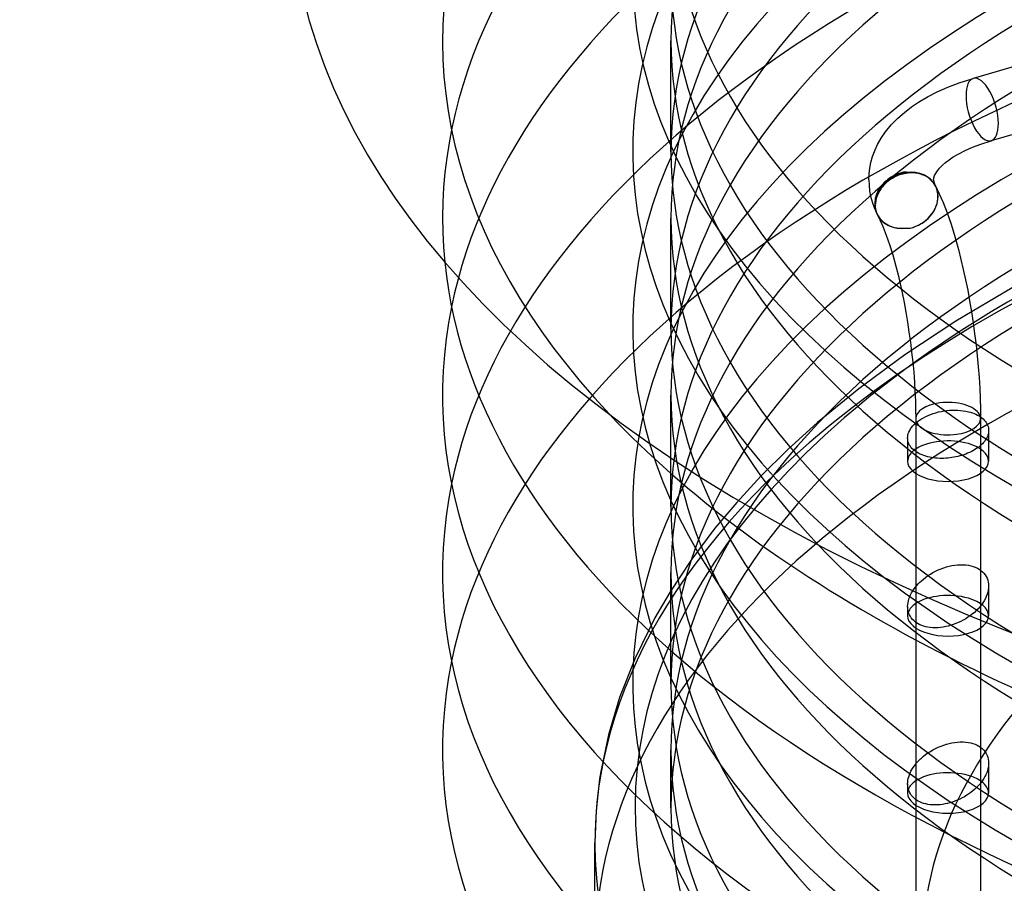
# Model space of a CAD drawing. Header units: millimetres. Extents: x -268 to 268, y -336 to 90.
# Tile 3 of 6: x -268 to -147, y -167 to -60. Entities that reach past the tile are written whole.
import ezdxf

# ---------------------------------------------------------------- set-up
doc = ezdxf.new("R2010")
doc.units = ezdxf.units.MM
doc.layers.add('HIDDEN', color=7, linetype='Continuous')
doc.layers.add('THICK', color=7, linetype='Continuous')

msp = doc.modelspace()

# ---------------------------------------------------------------- linework, layer by layer
at = {"layer": 'HIDDEN'}
for p, q in [((-188, -76.53), (-188, -62.81)), ((-159.12, -79), (-159.28, -79.03)), ((-158.96, -78.97), (-159.12, -79)), ((-160.43, -79.43), (-160.57, -79.51)), ((-160.28, -79.36), (-160.43, -79.43)), ((-160.12, -79.29), (-160.28, -79.36)), ((-159.96, -79.23), (-160.12, -79.29)), ((-159.79, -79.17), (-159.96, -79.23)), ((-159.62, -79.12), (-159.79, -79.17)), ((-159.45, -79.07), (-159.62, -79.12)), ((-159.28, -79.03), (-159.45, -79.07)), ((-155.35, -80.71), (-155.35, -80.7)), ((-155.34, -80.73), (-155.35, -80.71)), ((-155.34, -80.74), (-155.34, -80.73)), ((-155.33, -80.75), (-155.34, -80.74)), ((-155.32, -80.76), (-155.33, -80.75)), ((-155.32, -80.78), (-155.32, -80.76)), ((-155.24, -80.95), (-155.32, -80.78)), ((-155.18, -81.12), (-155.24, -80.95)), ((-155.13, -81.29), (-155.18, -81.12)), ((-155.09, -81.47), (-155.13, -81.29)), ((-155.16, -82.87), (-155.1, -82.58)), ((-155.1, -82.58), (-155.06, -82.29)), ((-155.06, -81.66), (-155.09, -81.47)), ((-155.05, -81.84), (-155.06, -81.66)), ((-155.06, -82.29), (-155.05, -82.02)), ((-155.05, -82.02), (-155.05, -81.84)), ((-162.71, -83.78), (-162.7, -83.8)), ((-162.7, -83.8), (-162.7, -83.82)), ((-162.7, -83.82), (-162.69, -83.84)), ((-162.69, -83.84), (-162.68, -83.86)), ((-162.68, -83.86), (-162.68, -83.88)), ((-162.68, -83.88), (-162.67, -83.89)), ((-155.65, -83.95), (-155.49, -83.69)), ((-155.49, -83.69), (-155.36, -83.42)), ((-155.36, -83.42), (-155.25, -83.15)), ((-155.25, -83.15), (-155.16, -82.87)), ((-188, -98.4), (-188, -84.68)), ((-162.67, -83.89), (-162.65, -83.95)), ((-162.65, -83.95), (-162.63, -84)), ((-162.63, -84), (-162.61, -84.06)), ((-162.63, -84.03), (-162.61, -84.06)), ((-162.61, -84.06), (-162.58, -84.11)), ((-162.61, -84.06), (-162.6, -84.09)), ((-162.6, -84.09), (-162.58, -84.12)), ((-162.58, -84.11), (-162.56, -84.17)), ((-162.58, -84.12), (-162.56, -84.15)), ((-162.56, -84.15), (-162.55, -84.19)), ((-162.56, -84.17), (-162.53, -84.22)), ((-162.55, -84.19), (-162.53, -84.22)), ((-162.53, -84.22), (-162.42, -84.41)), ((-162.42, -84.41), (-162.3, -84.59)), ((-162.3, -84.59), (-162.16, -84.77)), ((-162.16, -84.77), (-162, -84.95)), ((-162, -84.95), (-161.83, -85.11)), ((-156.72, -85.1), (-156.47, -84.89)), ((-156.47, -84.89), (-156.24, -84.68)), ((-156.24, -84.68), (-156.03, -84.46)), ((-156.03, -84.46), (-155.83, -84.21)), ((-155.83, -84.21), (-155.65, -83.95)), ((-161.83, -85.11), (-161.64, -85.26)), ((-161.64, -85.26), (-161.45, -85.4)), ((-161.45, -85.4), (-161.25, -85.51)), ((-161.25, -85.51), (-161.04, -85.62)), ((-161.04, -85.62), (-160.81, -85.71)), ((-160.81, -85.71), (-160.57, -85.8)), ((-160.57, -85.8), (-160.43, -85.84)), ((-160.43, -85.84), (-160.28, -85.87)), ((-160.28, -85.87), (-160.12, -85.89)), ((-160.12, -85.89), (-159.96, -85.92)), ((-159.96, -85.92), (-159.79, -85.93)), ((-159.79, -85.93), (-159.62, -85.94)), ((-159.62, -85.94), (-159.45, -85.94)), ((-159.45, -85.94), (-159.28, -85.93)), ((-159.28, -85.93), (-159.12, -85.92)), ((-159.12, -85.92), (-158.96, -85.9)), ((-158.96, -85.9), (-158.95, -85.91)), ((-158.95, -85.91), (-158.94, -85.91)), ((-158.94, -85.91), (-158.93, -85.92)), ((-158.93, -85.92), (-158.92, -85.92)), ((-158.92, -85.92), (-158.9, -85.93)), ((-158.9, -85.93), (-158.89, -85.93)), ((-158.89, -85.93), (-158.87, -85.93)), ((-158.87, -85.93), (-158.86, -85.93)), ((-158.86, -85.93), (-158.84, -85.93)), ((-158.84, -85.93), (-158.83, -85.93)), ((-158.83, -85.93), (-158.81, -85.94)), ((-158.81, -85.94), (-158.79, -85.94)), ((-158.79, -85.94), (-158.77, -85.94)), ((-158.77, -85.94), (-158.76, -85.94)), ((-158.76, -85.94), (-158.74, -85.94)), ((-158.74, -85.94), (-158.71, -85.94)), ((-158.71, -85.94), (-158.69, -85.94)), ((-158.69, -85.94), (-158.67, -85.93)), ((-158.67, -85.93), (-158.65, -85.93)), ((-158.65, -85.93), (-158.63, -85.93)), ((-158.63, -85.93), (-158.6, -85.93)), ((-158.6, -85.93), (-158.58, -85.93)), ((-158.58, -85.93), (-158.55, -85.93)), ((-158.55, -85.93), (-158.52, -85.92)), ((-158.52, -85.92), (-158.5, -85.92)), ((-158.5, -85.92), (-158.47, -85.92)), ((-158.47, -85.92), (-158.15, -85.83)), ((-158.15, -85.83), (-157.84, -85.72)), ((-157.84, -85.72), (-157.55, -85.6)), ((-157.55, -85.6), (-157.27, -85.45)), ((-157.27, -85.45), (-156.99, -85.29)), ((-156.99, -85.29), (-156.72, -85.1)), ((-145.9, -93.3), (-152.83, -97.4)), ((-152.83, -97.4), (-159.13, -101.56)), ((-159.13, -101.56), (-164.82, -105.73)), ((-164.82, -105.73), (-169.9, -109.89)), ((-188, -120.27), (-188, -106.54)), ((-157.09, -109.46), (-156.83, -109.31)), ((-156.83, -109.31), (-156.55, -109.17)), ((-156.55, -109.17), (-156.26, -109.03)), ((-156.26, -109.03), (-155.95, -108.91)), ((-155.95, -108.91), (-155.63, -108.79)), ((-155.63, -108.79), (-155.3, -108.69)), ((-155.3, -108.69), (-154.96, -108.6)), ((-154.96, -108.6), (-154.62, -108.53)), ((-154.62, -108.53), (-154.28, -108.47)), ((-154.28, -108.47), (-153.93, -108.42)), ((-153.93, -108.42), (-153.6, -108.39)), ((-153.6, -108.39), (-153.26, -108.38)), ((-153.26, -108.38), (-152.93, -108.37)), ((-152.93, -108.37), (-152.59, -108.38)), ((-152.59, -108.38), (-152.25, -108.4)), ((-152.25, -108.4), (-151.92, -108.44)), ((-151.92, -108.44), (-151.6, -108.49)), ((-151.6, -108.49), (-151.29, -108.56)), ((-151.29, -108.56), (-151.03, -108.63)), ((-151.03, -108.63), (-150.79, -108.71)), ((-150.79, -108.71), (-150.57, -108.79)), ((-150.57, -108.79), (-150.35, -108.88)), ((-150.35, -108.88), (-150.15, -108.98)), ((-150.15, -108.98), (-149.96, -109.09)), ((-149.96, -109.09), (-149.79, -109.2)), ((-169.9, -109.89), (-173.58, -113.23)), ((-157.79, -109.97), (-157.68, -109.88)), ((-157.68, -109.88), (-157.57, -109.79)), ((-157.57, -109.79), (-157.45, -109.7)), ((-157.45, -109.7), (-157.33, -109.62)), ((-157.33, -109.62), (-157.21, -109.54)), ((-157.21, -109.54), (-157.09, -109.46)), ((-158.79, -111.82), (-158.79, -114.67)), ((-148.79, -110.87), (-148.79, -114.67)), ((-149.79, -112.73), (-149.79, -140.76)), ((-173.58, -113.23), (-176.9, -116.52)), ((-157.79, -113.48), (-157.79, -130.81)), ((-176.9, -116.52), (-179.89, -119.76)), ((-179.89, -119.76), (-182.57, -122.95)), ((-182.57, -122.95), (-185.55, -126.92)), ((-185.55, -126.92), (-188.11, -130.79)), ((-153.98, -127.71), (-153.64, -127.63)), ((-153.64, -127.63), (-153.31, -127.55)), ((-153.31, -127.55), (-152.97, -127.5)), ((-152.97, -127.5), (-152.62, -127.46)), ((-152.62, -127.46), (-152.28, -127.44)), ((-152.28, -127.44), (-151.94, -127.44)), ((-151.94, -127.44), (-151.61, -127.46)), ((-151.61, -127.46), (-151.29, -127.51)), ((-151.29, -127.51), (-150.98, -127.57)), ((-150.98, -127.57), (-150.7, -127.65)), ((-188, -142.14), (-188, -128.41)), ((-156.56, -129), (-156.28, -128.79)), ((-156.28, -128.79), (-155.98, -128.6)), ((-155.98, -128.6), (-155.66, -128.41)), ((-155.66, -128.41), (-155.34, -128.24)), ((-155.34, -128.24), (-155, -128.09)), ((-155, -128.09), (-154.66, -127.95)), ((-154.66, -127.95), (-154.32, -127.82)), ((-154.32, -127.82), (-153.98, -127.71)), ((-150.7, -127.65), (-150.43, -127.75)), ((-150.43, -127.75), (-150.18, -127.86)), ((-150.18, -127.86), (-149.95, -127.99)), ((-149.95, -127.99), (-149.74, -128.14)), ((-149.74, -128.14), (-149.54, -128.3)), ((-149.54, -128.3), (-149.37, -128.48)), ((-149.37, -128.48), (-149.21, -128.68)), ((-149.21, -128.68), (-149.08, -128.89)), ((-157.83, -130.22), (-157.66, -130.01)), ((-157.66, -130.01), (-157.48, -129.81)), ((-157.48, -129.81), (-157.29, -129.61)), ((-157.29, -129.61), (-157.09, -129.43)), ((-157.09, -129.43), (-156.83, -129.21)), ((-156.83, -129.21), (-156.56, -129)), ((-149.08, -128.89), (-148.97, -129.11)), ((-148.97, -129.11), (-148.89, -129.34)), ((-148.89, -129.34), (-148.83, -129.58)), ((-148.83, -129.58), (-148.8, -129.82)), ((-148.8, -129.82), (-148.79, -130.07)), ((-148.79, -130.07), (-148.8, -130.31)), ((-148.79, -130.06), (-148.79, -133.74)), ((-188.11, -130.79), (-189.98, -134.01)), ((-158.14, -130.65), (-157.99, -130.43)), ((-157.99, -130.43), (-157.83, -130.22)), ((-148.97, -131.09), (-149.07, -131.35)), ((-148.89, -130.83), (-148.97, -131.09)), ((-148.83, -130.57), (-148.89, -130.83)), ((-148.8, -130.31), (-148.83, -130.57)), ((-149.68, -132.39), (-149.88, -132.64)), ((-149.5, -132.14), (-149.68, -132.39)), ((-149.33, -131.88), (-149.5, -132.14)), ((-149.19, -131.62), (-149.33, -131.88)), ((-149.07, -131.35), (-149.19, -131.62)), ((-158.79, -132.61), (-158.79, -133.74)), ((-150.8, -133.53), (-151.07, -133.74)), ((-150.54, -133.32), (-150.8, -133.53)), ((-150.31, -133.1), (-150.54, -133.32)), ((-150.09, -132.88), (-150.31, -133.1)), ((-149.88, -132.64), (-150.09, -132.88)), ((-189.98, -134.01), (-192.44, -138.99)), ((-157.79, -134.55), (-157.79, -136.71)), ((-192.44, -138.99), (-194.34, -143.84)), ((-194.34, -143.84), (-195.72, -148.44)), ((-195.72, -148.44), (-196.67, -152.97)), ((-153.98, -149.58), (-153.64, -149.49)), ((-153.64, -149.49), (-153.31, -149.42)), ((-153.31, -149.42), (-152.97, -149.37)), ((-152.97, -149.37), (-152.62, -149.33)), ((-152.62, -149.33), (-152.28, -149.31)), ((-152.28, -149.31), (-151.94, -149.31)), ((-151.94, -149.31), (-151.61, -149.33)), ((-151.61, -149.33), (-151.29, -149.37)), ((-151.29, -149.37), (-150.99, -149.43)), ((-150.99, -149.43), (-150.72, -149.51)), ((-150.72, -149.51), (-150.46, -149.6)), ((-188, -157.44), (-188, -150.28)), ((-156.56, -150.87), (-156.28, -150.66)), ((-156.28, -150.66), (-155.98, -150.47)), ((-155.98, -150.47), (-155.66, -150.28)), ((-155.66, -150.28), (-155.34, -150.11)), ((-155.34, -150.11), (-155, -149.95)), ((-155, -149.95), (-154.66, -149.81)), ((-154.66, -149.81), (-154.32, -149.69)), ((-154.32, -149.69), (-153.98, -149.58)), ((-150.46, -149.6), (-150.22, -149.71)), ((-150.22, -149.71), (-149.99, -149.83)), ((-149.99, -149.83), (-149.79, -149.97)), ((-157.79, -152.03), (-157.68, -151.9)), ((-157.68, -151.9), (-157.57, -151.77)), ((-157.57, -151.77), (-157.45, -151.65)), ((-157.45, -151.65), (-157.33, -151.53)), ((-157.33, -151.53), (-157.21, -151.41)), ((-157.21, -151.41), (-157.09, -151.29)), ((-157.09, -151.29), (-156.83, -151.08)), ((-156.83, -151.08), (-156.56, -150.87)), ((-148.79, -151.93), (-148.79, -155.61)), ((-196.67, -152.97), (-196.81, -153.84)), ((-196.81, -153.84), (-197.25, -157.82)), ((-158.79, -154.47), (-158.79, -155.61)), ((-149.79, -154.4), (-149.79, -162.63)), ((-157.79, -156.41), (-157.79, -158.58)), ((-197.25, -157.82), (-197.4, -161.77)), ((-197.4, -174.94), (-197.4, -161.77))]:
    msp.add_line(p, q, dxfattribs=at)
for start, end in [(26.2671, 26.8248), (199.8458, 202.9228)]:
    msp.add_arc((-158.91, -82.54), 4, start, end, dxfattribs=at)
for centre, major_axis, ratio, start_param, end_param in [((0, -54.67), (192.7, 0), 0.5, 1.047198, 4.18879), ((0, -62.81), (216.2, 0), 0.5, 1.047198, 3.581675), ((0, -62.81), (-188, 0), 0.5, -2.094395, -0.000001), ((0, -76.53), (192.7, 0), 0.5, 1.047198, 4.133318), ((0, -84.68), (216.2, 0), 0.5, 1.047198, 3.191825), ((0, -76.53), (188, 0), 0.5, 1.047198, 3.141591), ((0, -84.68), (-188, 0), 0.5, -2.094395, -0.000001), ((0, -98.4), (192.7, 0), 0.5, 1.047198, 4.133318), ((0, -106.54), (216.2, 0), 0.5, 1.047198, 3.040276), ((0, -98.4), (188, 0), 0.5, 1.047198, 3.141591), ((0, -106.54), (-188, 0), 0.5, -2.094395, -0.000001), ((0, -120.27), (192.7, 0), 0.5, 1.047198, 4.133318), ((0, -128.41), (216.2, 0), 0.5, 1.047198, 3.040276), ((0, -120.27), (188, 0), 0.5, 1.047198, 3.141591), ((0, -128.41), (-188, 0), 0.5, -2.094395, -0.000001), ((0, -142.14), (192.7, 0), 0.5, 1.047198, 4.133318), ((0, -150.28), (216.2, 0), 0.5, 1.047198, 3.040276), ((0, -43.73), (-188, 0), 0.5, -0.000001, 1.047198), ((0, -142.14), (188, 0), 0.5, 1.047198, 3.141591), ((0, -161.77), (-197.4, 0), 0.5, -2.094395, -0.523599), ((0, -150.28), (-188, 0), 0.5, -2.094395, -0.000001), ((0, -54.67), (188, 0), 0.5, 3.141591, 4.18879), ((0, -157.44), (-188, 0), 0.5, -2.094395, -0.000001), ((0, -157.44), (192.4, 0), 0.5, -0.523599, 2.617994), ((0, -62.81), (-188, 0), 0.5, -0.000001, 1.047198), ((-149.58, -71.29), (-1.11, 3.84), 0.433013, -0.000007, 0.982794), ((-149.58, -71.29), (-1.11, 3.84), 0.433013, 0.982794, 3.141552), ((0, -174.94), (-197.4, 0), 0.5, -2.094395, 0.000002), ((0, -76.53), (188, 0), 0.5, 3.141591, 4.18879), ((-158.96, -82.44), (-3.52, -1.89), 0.836516, -1.560947, -0.078945), ((-158.91, -82.54), (-3.53, -1.89), 0.836516, 2.720037, 3.14145), ((-158.9, -82.53), (3.53, 1.89), 0.836516, -0.421429, -0.084338), ((-158.9, -82.53), (3.53, 1.89), 0.836516, -1.880758, -0.421429), ((0, -84.68), (-188, 0), 0.5, -0.000001, 1.047198), ((-158.96, -82.44), (-3.52, -1.89), 0.836516, -0.078945, 0.718088), ((-158.96, -82.44), (-3.53, -1.89), 0.836516, -0.000018, 1.149367), ((-158.96, -82.44), (-3.53, -1.89), 0.836516, 1.149367, 1.150884), ((0, -174.94), (-157, 0), 0.5, -2.094395, -0.000001), ((0, -98.4), (188, 0), 0.5, 3.141591, 4.18879), ((0, -106.54), (-188, 0), 0.5, -0.000001, 1.047198), ((-153.79, -109.42), (4, 0), 0.5, 1.832596, 3.141592), ((-153.79, -109.42), (4, 0), 0.5, 1.047198, 1.832596), ((-153.79, -109.42), (4, 0), 0.5, 0.261799, 1.047198), ((0, -157.44), (192.4, 0), 0.5, 2.617994, 4.18879), ((-153.79, -109.42), (4, 0), 0.5, -0.000017, 0.261799), ((0, -161.77), (-197.4, 0), 0.5, -0.523599, 0.637729), ((-153.79, -114.67), (5, 0), 0.5, 1.047198, 2.49809), ((-153.79, -114.67), (5, 0), 0.5, 0.000031, 1.047198), ((-153.79, -114.67), (5, 0), 0.5, 2.573771, 3.141624), ((-153.79, -114.67), (5, 0), 0.5, -3.141561, -2.094395), ((-153.79, -114.67), (5, 0), 0.5, -2.094395, 0.000031), ((0, -120.27), (188, 0), 0.5, 3.141591, 4.18879), ((0, -128.41), (-188, 0), 0.5, -0.000001, 1.047198), ((-153.79, -133.74), (5, 0), 0.5, 1.047198, 2.49809), ((-153.79, -133.74), (5, 0), 0.5, 0.000031, 1.047198), ((-153.79, -133.74), (5, 0), 0.5, 2.952545, 3.141624), ((-153.79, -133.74), (5, 0), 0.5, -3.141561, -2.094395), ((-153.79, -133.74), (5, 0), 0.5, -2.094395, 0.000031), ((0, -142.14), (188, 0), 0.5, 3.141591, 4.18879), ((0, -150.28), (-188, 0), 0.5, -0.000001, 1.047198), ((-153.79, -155.61), (5, 0), 0.5, 1.047198, 2.49809), ((0, -234.52), (-157, 0), 0.5, -2.094395, -0.000001), ((-153.79, -155.61), (5, 0), 0.5, 0.643501, 1.047198), ((-153.79, -155.61), (5, 0), 0.5, 0.000031, 0.593285), ((-153.79, -155.61), (5, 0), 0.5, 2.952545, 3.141624), ((-153.79, -155.61), (5, 0), 0.5, -3.141561, -2.094395), ((-153.79, -155.61), (5, 0), 0.5, -2.094395, 0.000031), ((0, -157.44), (-188, 0), 0.5, -0.000001, 1.047198), ((0, -239.54), (157, 0), 0.5, 1.047198, 3.141591)]:
    msp.add_ellipse(centre, major_axis=major_axis, ratio=ratio, start_param=start_param, end_param=end_param, dxfattribs=at)
at = {"layer": 'THICK'}
for p, q in [((-45.65, -37.12), (-150.69, -67.44)), ((-66.02, -51.33), (-148.47, -75.13)), ((-153.81, -68.53), (-152.41, -67.99)), ((-152.41, -67.99), (-150.69, -67.44)), ((-156.34, -69.73), (-155.12, -69.11)), ((-155.12, -69.11), (-153.81, -68.53)), ((-158.29, -70.95), (-157.45, -70.39)), ((-157.45, -70.39), (-156.34, -69.73)), ((-159.98, -72.33), (-159.18, -71.64)), ((-159.18, -71.64), (-158.29, -70.95)), ((-160.81, -73.18), (-159.98, -72.33)), ((-162.05, -74.82), (-161.51, -74.03)), ((-161.51, -74.03), (-160.81, -73.18)), ((-162.49, -75.6), (-162.05, -74.82)), ((-149.76, -75.54), (-148.47, -75.13)), ((-163.05, -76.88), (-162.8, -76.24)), ((-162.8, -76.24), (-162.49, -75.6)), ((-152.47, -76.73), (-151.67, -76.33)), ((-151.67, -76.33), (-150.77, -75.92)), ((-150.77, -75.92), (-149.76, -75.54)), ((-163.32, -77.8), (-163.12, -77.08)), ((-163.12, -77.08), (-163.05, -76.88)), ((-154.11, -77.83), (-153.64, -77.47)), ((-153.64, -77.47), (-153.15, -77.14)), ((-153.15, -77.14), (-152.47, -76.73)), ((-163.55, -79.23), (-163.47, -78.52)), ((-163.47, -78.52), (-163.32, -77.8)), ((-158.98, -79.02), (-158.97, -79.01)), ((-158.97, -79.01), (-158.96, -79.01)), ((-158.95, -78.97), (-158.96, -78.97)), ((-158.96, -79), (-158.96, -78.99)), ((-158.96, -78.99), (-158.95, -78.99)), ((-158.96, -79.01), (-158.96, -79)), ((-158.95, -78.98), (-158.95, -78.97)), ((-158.95, -78.99), (-158.95, -78.98)), ((-158.95, -78.98), (-158.95, -78.98)), ((-158.95, -78.98), (-158.95, -78.98)), ((-158.95, -78.98), (-158.95, -78.98)), ((-158.95, -78.98), (-158.95, -78.98)), ((-158.95, -78.98), (-158.95, -78.98)), ((-158.95, -78.99), (-158.95, -78.99)), ((-158.95, -78.99), (-158.95, -78.99)), ((-155.27, -79.08), (-155.11, -78.83)), ((-155.11, -78.83), (-154.85, -78.52)), ((-154.85, -78.52), (-154.5, -78.16)), ((-154.5, -78.16), (-154.11, -77.83)), ((-163.58, -79.95), (-163.55, -79.23)), ((-163.58, -79.95), (-163.55, -80.62)), ((-161.59, -80.22), (-161.77, -80.39)), ((-161.41, -80.06), (-161.59, -80.22)), ((-161.54, -80.31), (-161.39, -80.17)), ((-161.22, -79.91), (-161.41, -80.06)), ((-161.39, -80.17), (-161.23, -80.04)), ((-161.18, -80.12), (-161.34, -80.25)), ((-161.23, -80.04), (-161.07, -79.92)), ((-161.02, -79.77), (-161.22, -79.91)), ((-161.02, -80), (-161.18, -80.12)), ((-161.07, -79.92), (-160.9, -79.8)), ((-160.8, -79.63), (-161.02, -79.77)), ((-160.85, -79.88), (-161.02, -80)), ((-160.9, -79.8), (-160.74, -79.69)), ((-160.69, -79.78), (-160.85, -79.88)), ((-160.57, -79.51), (-160.8, -79.63)), ((-160.74, -79.69), (-160.57, -79.6)), ((-160.52, -79.69), (-160.69, -79.78)), ((-160.57, -79.6), (-160.4, -79.5)), ((-160.35, -79.59), (-160.52, -79.69)), ((-160.4, -79.5), (-160.22, -79.42)), ((-160.16, -79.51), (-160.35, -79.59)), ((-160.22, -79.42), (-160.03, -79.34)), ((-159.98, -79.43), (-160.16, -79.51)), ((-160.03, -79.34), (-159.84, -79.26)), ((-159.78, -79.36), (-159.98, -79.43)), ((-159.84, -79.26), (-159.65, -79.2)), ((-159.59, -79.29), (-159.78, -79.36)), ((-159.65, -79.2), (-159.45, -79.15)), ((-159.39, -79.24), (-159.59, -79.29)), ((-159.45, -79.15), (-159.26, -79.1)), ((-159.2, -79.2), (-159.39, -79.24)), ((-159.26, -79.1), (-159.07, -79.06)), ((-159.01, -79.16), (-159.2, -79.2)), ((-159.06, -79.06), (-159.07, -79.06)), ((-159.07, -79.06), (-159.05, -79.06)), ((-159.05, -79.06), (-159.06, -79.06)), ((-159.05, -79.06), (-159.04, -79.05)), ((-159.04, -79.06), (-159.05, -79.06)), ((-159.05, -79.06), (-159.05, -79.06)), ((-159.04, -79.05), (-159.03, -79.05)), ((-159.03, -79.06), (-159.04, -79.06)), ((-159.03, -79.05), (-159.02, -79.04)), ((-159.02, -79.06), (-159.03, -79.06)), ((-159.03, -79.06), (-159.03, -79.06)), ((-159.02, -79.04), (-159.01, -79.04)), ((-159.01, -79.06), (-159.02, -79.06)), ((-159.01, -79.04), (-159, -79.03)), ((-159, -79.06), (-159.01, -79.06)), ((-159.01, -79.06), (-159.01, -79.06)), ((-158.98, -79.16), (-159.01, -79.16)), ((-159, -79.03), (-158.99, -79.03)), ((-158.99, -79.06), (-159, -79.06)), ((-159, -79.06), (-159, -79.06)), ((-158.99, -79.03), (-158.98, -79.02)), ((-158.98, -79.06), (-158.99, -79.06)), ((-158.98, -79.02), (-158.98, -79.02)), ((-158.97, -79.06), (-158.98, -79.06)), ((-158.98, -79.06), (-158.98, -79.06)), ((-158.96, -79.15), (-158.98, -79.16)), ((-158.96, -79.06), (-158.97, -79.06)), ((-158.97, -79.06), (-158.97, -79.06)), ((-158.95, -79.06), (-158.96, -79.06)), ((-158.94, -79.15), (-158.96, -79.15)), ((-158.94, -79.06), (-158.95, -79.06)), ((-158.95, -79.06), (-158.95, -79.06)), ((-158.93, -79.06), (-158.94, -79.06)), ((-158.92, -79.15), (-158.94, -79.15)), ((-158.92, -79.06), (-158.93, -79.06)), ((-158.93, -79.06), (-158.93, -79.06)), ((-158.91, -79.07), (-158.92, -79.06)), ((-158.92, -79.06), (-158.92, -79.06)), ((-158.9, -79.14), (-158.92, -79.15)), ((-158.91, -79.07), (-158.91, -79.07)), ((-158.9, -79.07), (-158.91, -79.07)), ((-158.91, -79.07), (-158.91, -79.07)), ((-158.91, -79.07), (-158.91, -79.07)), ((-158.91, -79.07), (-158.91, -79.07)), ((-158.91, -79.07), (-158.91, -79.07)), ((-158.9, -79.07), (-158.9, -79.07)), ((-158.9, -79.07), (-158.9, -79.07)), ((-158.9, -79.07), (-158.9, -79.07)), ((-158.9, -79.07), (-158.9, -79.07)), ((-158.9, -79.07), (-158.9, -79.07)), ((-158.87, -79.14), (-158.9, -79.14)), ((-158.7, -79.12), (-158.87, -79.14)), ((-158.53, -79.11), (-158.7, -79.12)), ((-158.35, -79.1), (-158.53, -79.11)), ((-158.17, -79.1), (-158.35, -79.1)), ((-157.99, -79.11), (-158.17, -79.1)), ((-157.81, -79.13), (-157.99, -79.11)), ((-157.64, -79.15), (-157.81, -79.13)), ((-157.47, -79.19), (-157.64, -79.15)), ((-157.31, -79.22), (-157.47, -79.19)), ((-157.15, -79.27), (-157.31, -79.22)), ((-157, -79.32), (-157.15, -79.27)), ((-156.85, -79.38), (-157, -79.32)), ((-156.7, -79.44), (-156.85, -79.38)), ((-156.55, -79.52), (-156.7, -79.44)), ((-156.41, -79.6), (-156.55, -79.52)), ((-156.27, -79.68), (-156.41, -79.6)), ((-156.14, -79.78), (-156.27, -79.68)), ((-156.02, -79.88), (-156.14, -79.78)), ((-155.91, -79.98), (-156.02, -79.88)), ((-155.8, -80.09), (-155.91, -79.98)), ((-155.7, -80.19), (-155.8, -80.09)), ((-155.61, -80.31), (-155.7, -80.19)), ((-155.58, -79.87), (-155.57, -79.78)), ((-155.58, -79.95), (-155.58, -79.87)), ((-155.58, -79.95), (-155.58, -80.03)), ((-155.58, -80.03), (-155.57, -80.11)), ((-155.57, -79.78), (-155.55, -79.69)), ((-155.57, -80.11), (-155.55, -80.21)), ((-155.55, -79.69), (-155.52, -79.57)), ((-155.55, -80.21), (-155.52, -80.32)), ((-155.52, -79.57), (-155.5, -79.54)), ((-155.5, -79.54), (-155.46, -79.42)), ((-155.46, -79.42), (-155.39, -79.28)), ((-155.39, -79.28), (-155.27, -79.08)), ((-163.55, -80.62), (-163.48, -81.3)), ((-163.48, -81.3), (-163.35, -81.99)), ((-162.47, -81.37), (-162.56, -81.57)), ((-162.36, -81.17), (-162.47, -81.37)), ((-162.44, -81.55), (-162.35, -81.38)), ((-162.31, -81.43), (-162.4, -81.6)), ((-162.23, -80.97), (-162.36, -81.17)), ((-162.35, -81.38), (-162.26, -81.21)), ((-162.22, -81.27), (-162.31, -81.43)), ((-162.26, -81.21), (-162.15, -81.05)), ((-162.09, -80.77), (-162.23, -80.97)), ((-162.11, -81.11), (-162.22, -81.27)), ((-162.15, -81.05), (-162.05, -80.89)), ((-162.01, -80.96), (-162.11, -81.11)), ((-161.94, -80.58), (-162.09, -80.77)), ((-162.05, -80.89), (-161.93, -80.75)), ((-161.89, -80.81), (-162.01, -80.96)), ((-161.77, -80.39), (-161.94, -80.58)), ((-161.93, -80.75), (-161.81, -80.6)), ((-161.77, -80.67), (-161.89, -80.81)), ((-161.81, -80.6), (-161.68, -80.45)), ((-161.63, -80.52), (-161.77, -80.67)), ((-161.68, -80.45), (-161.54, -80.31)), ((-161.49, -80.38), (-161.63, -80.52)), ((-161.34, -80.25), (-161.49, -80.38)), ((-155.52, -80.44), (-155.61, -80.31)), ((-155.52, -80.32), (-155.47, -80.45)), ((-155.43, -80.57), (-155.52, -80.44)), ((-155.47, -80.45), (-155.39, -80.61)), ((-155.35, -80.7), (-155.43, -80.57)), ((-155.39, -80.61), (-155.37, -80.64)), ((-155.35, -80.71), (-154.88, -81.67)), ((-163.35, -81.99), (-163.16, -82.68)), ((-162.81, -82.46), (-162.84, -82.68)), ((-162.78, -82.24), (-162.81, -82.46)), ((-162.72, -82.01), (-162.78, -82.24)), ((-162.77, -82.79), (-162.75, -82.61)), ((-162.75, -82.61), (-162.72, -82.42)), ((-162.73, -82.63), (-162.75, -82.81)), ((-162.7, -82.45), (-162.73, -82.63)), ((-162.65, -81.79), (-162.72, -82.01)), ((-162.72, -82.42), (-162.68, -82.25)), ((-162.66, -82.29), (-162.7, -82.45)), ((-162.68, -82.25), (-162.64, -82.08)), ((-162.61, -82.12), (-162.66, -82.29)), ((-162.56, -81.57), (-162.65, -81.79)), ((-162.64, -82.08), (-162.58, -81.9)), ((-162.55, -81.95), (-162.61, -82.12)), ((-162.58, -81.9), (-162.51, -81.73)), ((-162.48, -81.78), (-162.55, -81.95)), ((-162.51, -81.73), (-162.44, -81.55)), ((-162.4, -81.6), (-162.48, -81.78)), ((-154.88, -81.67), (-154.41, -82.74)), ((-163.16, -82.68), (-162.92, -83.36)), ((-162.92, -83.36), (-162.63, -84.03)), ((-162.84, -82.68), (-162.84, -82.89)), ((-162.84, -82.89), (-162.84, -83.04)), ((-162.84, -83.04), (-162.83, -83.19)), ((-162.83, -83.19), (-162.81, -83.34)), ((-162.81, -83.34), (-162.79, -83.49)), ((-162.79, -83.49), (-162.75, -83.64)), ((-162.78, -82.97), (-162.77, -82.79)), ((-162.77, -82.97), (-162.78, -82.97)), ((-162.75, -82.81), (-162.77, -82.97)), ((-162.75, -83.64), (-162.71, -83.78)), ((-154.41, -82.74), (-153.91, -84.03)), ((-162.49, -84.33), (-162.17, -84.97)), ((-162.17, -84.97), (-161.81, -85.79)), ((-153.91, -84.03), (-153.42, -85.44)), ((-161.81, -85.79), (-161.42, -86.78)), ((-153.42, -85.44), (-152.95, -86.96)), ((-161.42, -86.78), (-161.03, -87.93)), ((-152.95, -86.96), (-152.51, -88.57)), ((-161.03, -87.93), (-160.63, -89.21)), ((-152.51, -88.57), (-152.2, -89.77)), ((-160.63, -89.21), (-160.24, -90.61)), ((-152.2, -89.77), (-151.91, -91.01)), ((-160.24, -90.61), (-159.97, -91.67)), ((-151.91, -91.01), (-151.63, -92.28)), ((-159.97, -91.67), (-159.71, -92.77)), ((-151.63, -92.28), (-151.37, -93.58)), ((-159.71, -92.77), (-159.47, -93.91)), ((-151.37, -93.58), (-151.13, -94.9)), ((-159.47, -93.91), (-159.23, -95.09)), ((-159.23, -95.09), (-159.01, -96.29)), ((-151.13, -94.9), (-150.91, -96.24)), ((-159.01, -96.29), (-158.81, -97.51)), ((-150.91, -96.24), (-150.7, -97.59)), ((-158.81, -97.51), (-158.62, -98.74)), ((-150.7, -97.59), (-150.51, -98.95)), ((-158.62, -98.74), (-158.44, -99.98)), ((-150.51, -98.95), (-150.34, -100.31)), ((-158.44, -99.98), (-158.29, -101.22)), ((-150.34, -100.31), (-150.2, -101.66)), ((-158.29, -101.22), (-158.16, -102.46)), ((-150.2, -101.66), (-150.07, -103.01)), ((-158.16, -102.46), (-158.04, -103.69)), ((-150.07, -103.01), (-149.97, -104.34)), ((-158.04, -103.69), (-157.95, -104.9)), ((-149.97, -104.34), (-149.89, -105.65)), ((-157.95, -104.9), (-157.88, -106.08)), ((-149.89, -105.65), (-149.83, -106.94)), ((-157.88, -106.08), (-157.83, -107.23)), ((-149.83, -106.94), (-149.8, -108.2)), ((-157.83, -107.23), (-157.8, -108.35)), ((-157.8, -108.35), (-157.79, -109.42)), ((-149.8, -108.2), (-149.79, -109.42)), ((-149.79, -109.2), (-149.62, -109.32)), ((-149.62, -109.32), (-149.46, -109.46)), ((-158.42, -110.69), (-158.29, -110.5)), ((-158.29, -110.5), (-158.14, -110.32)), ((-158.14, -110.32), (-157.97, -110.14)), ((-157.97, -110.14), (-157.79, -109.97)), ((-157.79, -109.42), (-157.79, -113.48)), ((-149.79, -109.42), (-149.79, -112.73)), ((-149.46, -109.46), (-149.32, -109.59)), ((-149.32, -109.59), (-149.2, -109.74)), ((-149.2, -109.74), (-149.09, -109.89)), ((-149.09, -109.89), (-148.99, -110.05)), ((-148.99, -110.05), (-148.92, -110.21)), ((-148.92, -110.21), (-148.86, -110.37)), ((-148.86, -110.37), (-148.82, -110.54)), ((-148.82, -110.54), (-148.79, -110.71)), ((-158.79, -111.81), (-158.77, -111.63)), ((-158.78, -111.98), (-158.79, -111.81)), ((-158.77, -111.63), (-158.75, -111.45)), ((-158.75, -111.45), (-158.7, -111.26)), ((-158.7, -111.26), (-158.62, -111.07)), ((-158.62, -111.07), (-158.53, -110.88)), ((-158.53, -110.88), (-158.42, -110.69)), ((-149.01, -111.78), (-149.1, -111.93)), ((-148.94, -111.62), (-149.01, -111.78)), ((-148.89, -111.47), (-148.94, -111.62)), ((-148.84, -111.32), (-148.89, -111.47)), ((-148.81, -111.17), (-148.84, -111.32)), ((-148.79, -111.02), (-148.81, -111.17)), ((-148.79, -110.71), (-148.79, -110.87)), ((-148.79, -110.87), (-148.79, -111.02)), ((-158.75, -112.15), (-158.78, -111.98)), ((-158.71, -112.31), (-158.75, -112.15)), ((-158.65, -112.48), (-158.71, -112.31)), ((-158.58, -112.64), (-158.65, -112.48)), ((-158.48, -112.79), (-158.58, -112.64)), ((-158.37, -112.94), (-158.48, -112.79)), ((-158.25, -113.09), (-158.37, -112.94)), ((-150.18, -113.04), (-150.36, -113.16)), ((-150.01, -112.92), (-150.18, -113.04)), ((-149.85, -112.79), (-150.01, -112.92)), ((-149.7, -112.66), (-149.85, -112.79)), ((-149.56, -112.52), (-149.7, -112.66)), ((-149.43, -112.37), (-149.56, -112.52)), ((-149.3, -112.23), (-149.43, -112.37)), ((-149.2, -112.08), (-149.3, -112.23)), ((-149.1, -111.93), (-149.2, -112.08)), ((-158.11, -113.23), (-158.25, -113.09)), ((-157.95, -113.36), (-158.11, -113.23)), ((-157.79, -113.48), (-157.95, -113.36)), ((-157.61, -113.6), (-157.79, -113.48)), ((-157.42, -113.7), (-157.61, -113.6)), ((-157.22, -113.8), (-157.42, -113.7)), ((-157, -113.89), (-157.22, -113.8)), ((-156.78, -113.98), (-157, -113.89)), ((-156.54, -114.06), (-156.78, -113.98)), ((-156.29, -114.12), (-156.54, -114.06)), ((-156.06, -114.18), (-156.29, -114.12)), ((-155.82, -114.22), (-156.06, -114.18)), ((-155.58, -114.26), (-155.82, -114.22)), ((-155.33, -114.28), (-155.58, -114.26)), ((-153.59, -114.26), (-153.84, -114.29)), ((-153.34, -114.23), (-153.59, -114.26)), ((-153.08, -114.19), (-153.34, -114.23)), ((-152.83, -114.14), (-153.08, -114.19)), ((-152.58, -114.08), (-152.83, -114.14)), ((-152.33, -114.02), (-152.58, -114.08)), ((-152.08, -113.95), (-152.33, -114.02)), ((-151.84, -113.87), (-152.08, -113.95)), ((-151.61, -113.79), (-151.84, -113.87)), ((-151.38, -113.69), (-151.61, -113.79)), ((-151.15, -113.6), (-151.38, -113.69)), ((-150.94, -113.5), (-151.15, -113.6)), ((-150.74, -113.39), (-150.94, -113.5)), ((-150.54, -113.28), (-150.74, -113.39)), ((-150.36, -113.16), (-150.54, -113.28)), ((-155.08, -114.3), (-155.33, -114.28)), ((-154.83, -114.32), (-155.08, -114.3)), ((-154.58, -114.32), (-154.83, -114.32)), ((-154.33, -114.32), (-154.58, -114.32)), ((-154.08, -114.31), (-154.33, -114.32)), ((-153.84, -114.29), (-154.08, -114.31)), ((-158.53, -131.39), (-158.42, -131.14)), ((-158.42, -131.14), (-158.29, -130.9)), ((-158.29, -130.9), (-158.14, -130.65)), ((-157.79, -130.81), (-157.79, -134.55)), ((-158.79, -132.6), (-158.77, -132.37)), ((-158.77, -132.37), (-158.74, -132.13)), ((-158.74, -132.13), (-158.69, -131.89)), ((-158.69, -131.89), (-158.62, -131.64)), ((-158.62, -131.64), (-158.53, -131.39)), ((-158.78, -132.82), (-158.79, -132.6)), ((-158.75, -133.03), (-158.78, -132.82)), ((-158.7, -133.24), (-158.75, -133.03)), ((-158.64, -133.44), (-158.7, -133.24)), ((-158.56, -133.64), (-158.64, -133.44)), ((-158.45, -133.83), (-158.56, -133.64)), ((-158.33, -134.01), (-158.45, -133.83)), ((-158.19, -134.18), (-158.33, -134.01)), ((-158.04, -134.34), (-158.19, -134.18)), ((-157.86, -134.49), (-158.04, -134.34)), ((-157.68, -134.62), (-157.86, -134.49)), ((-157.48, -134.74), (-157.68, -134.62)), ((-157.27, -134.85), (-157.48, -134.74)), ((-157.05, -134.94), (-157.27, -134.85)), ((-153.47, -134.92), (-153.78, -135.01)), ((-153.15, -134.82), (-153.47, -134.92)), ((-152.84, -134.71), (-153.15, -134.82)), ((-152.53, -134.58), (-152.84, -134.71)), ((-152.22, -134.43), (-152.53, -134.58)), ((-151.92, -134.27), (-152.22, -134.43)), ((-151.62, -134.11), (-151.92, -134.27)), ((-151.34, -133.93), (-151.62, -134.11)), ((-151.07, -133.74), (-151.34, -133.93)), ((-156.81, -135.02), (-157.05, -134.94)), ((-156.55, -135.09), (-156.81, -135.02)), ((-156.29, -135.14), (-156.55, -135.09)), ((-155.99, -135.19), (-156.29, -135.14)), ((-155.68, -135.21), (-155.99, -135.19)), ((-155.37, -135.22), (-155.68, -135.21)), ((-155.05, -135.21), (-155.37, -135.22)), ((-154.73, -135.18), (-155.05, -135.21)), ((-154.41, -135.14), (-154.73, -135.18)), ((-154.09, -135.08), (-154.41, -135.14)), ((-153.78, -135.01), (-154.09, -135.08)), ((-157.79, -136.71), (-157.79, -156.41)), ((-149.79, -140.76), (-149.79, -154.4)), ((-149.79, -149.97), (-149.58, -150.13)), ((-149.58, -150.13), (-149.39, -150.32)), ((-149.39, -150.32), (-149.23, -150.52)), ((-149.23, -150.52), (-149.09, -150.73)), ((-149.09, -150.73), (-148.98, -150.96)), ((-148.98, -150.96), (-148.89, -151.19)), ((-148.89, -151.19), (-148.83, -151.44)), ((-148.83, -151.44), (-148.8, -151.68)), ((-148.8, -151.68), (-148.79, -151.93)), ((-148.79, -151.93), (-148.79, -152.16)), ((-158.57, -153.37), (-158.48, -153.14)), ((-158.48, -153.14), (-158.37, -152.91)), ((-158.37, -152.91), (-158.25, -152.69)), ((-158.25, -152.69), (-158.11, -152.46)), ((-158.11, -152.46), (-157.95, -152.24)), ((-157.95, -152.24), (-157.79, -152.03)), ((-149.02, -153.11), (-149.12, -153.35)), ((-148.94, -152.87), (-149.02, -153.11)), ((-148.87, -152.63), (-148.94, -152.87)), ((-148.82, -152.39), (-148.87, -152.63)), ((-148.79, -152.16), (-148.82, -152.39)), ((-158.79, -154.47), (-158.78, -154.26)), ((-158.78, -154.26), (-158.75, -154.04)), ((-158.75, -154.04), (-158.71, -153.82)), ((-158.71, -153.82), (-158.65, -153.6)), ((-158.65, -153.6), (-158.57, -153.37)), ((-149.71, -154.3), (-149.89, -154.52)), ((-149.54, -154.07), (-149.71, -154.3)), ((-149.38, -153.83), (-149.54, -154.07)), ((-149.25, -153.59), (-149.38, -153.83)), ((-149.12, -153.35), (-149.25, -153.59)), ((-158.78, -154.68), (-158.79, -154.47)), ((-158.75, -154.9), (-158.78, -154.68)), ((-158.7, -155.11), (-158.75, -154.9)), ((-158.64, -155.31), (-158.7, -155.11)), ((-158.56, -155.51), (-158.64, -155.31)), ((-158.45, -155.7), (-158.56, -155.51)), ((-150.97, -155.53), (-151.22, -155.72)), ((-150.73, -155.34), (-150.97, -155.53)), ((-150.5, -155.14), (-150.73, -155.34)), ((-150.28, -154.94), (-150.5, -155.14)), ((-150.08, -154.74), (-150.28, -154.94)), ((-149.89, -154.52), (-150.08, -154.74)), ((-158.33, -155.88), (-158.45, -155.7)), ((-158.19, -156.05), (-158.33, -155.88)), ((-158.04, -156.21), (-158.19, -156.05)), ((-157.86, -156.35), (-158.04, -156.21)), ((-157.68, -156.49), (-157.86, -156.35)), ((-157.48, -156.61), (-157.68, -156.49)), ((-157.27, -156.71), (-157.48, -156.61)), ((-157.05, -156.81), (-157.27, -156.71)), ((-156.81, -156.89), (-157.05, -156.81)), ((-153.26, -156.73), (-153.57, -156.82)), ((-152.96, -156.62), (-153.26, -156.73)), ((-152.65, -156.5), (-152.96, -156.62)), ((-152.35, -156.36), (-152.65, -156.5)), ((-152.06, -156.22), (-152.35, -156.36)), ((-151.77, -156.06), (-152.06, -156.22)), ((-151.49, -155.89), (-151.77, -156.06)), ((-151.22, -155.72), (-151.49, -155.89)), ((-156.55, -156.96), (-156.81, -156.89)), ((-156.29, -157.01), (-156.55, -156.96)), ((-156, -157.05), (-156.29, -157.01)), ((-155.7, -157.08), (-156, -157.05)), ((-155.4, -157.08), (-155.7, -157.08)), ((-155.09, -157.08), (-155.4, -157.08)), ((-154.78, -157.05), (-155.09, -157.08)), ((-154.48, -157.01), (-154.78, -157.05)), ((-154.17, -156.96), (-154.48, -157.01)), ((-153.87, -156.9), (-154.17, -156.96)), ((-153.57, -156.82), (-153.87, -156.9)), ((-157.79, -158.58), (-157.79, -178.28)), ((-149.79, -162.63), (-149.79, -176.26))]:
    msp.add_line(p, q, dxfattribs=at)
msp.add_arc((-158.91, -82.54), 4, 26.8248, 28.1799, dxfattribs=at)
for centre, major_axis, ratio, start_param, end_param in [((0, -43.73), (235, 0), 0.5, 1.047198, 4.18879), ((-149.58, -71.29), (-1.11, 3.84), 0.433013, -2.158799, -0.000007), ((-149.58, -71.29), (-1.11, 3.84), 0.433013, 3.141552, 4.124386), ((-158.96, -82.44), (-3.53, -1.89), 0.836516, -1.992225, -0.000018), ((-158.96, -82.44), (-3.53, -1.89), 0.836516, -1.993742, -1.992225), ((-158.9, -82.53), (3.53, 1.89), 0.836516, 0.000028, 1.150757), ((-158.91, -82.54), (-3.53, -1.89), 0.836516, 3.14145, 4.28957), ((-158.9, -82.53), (3.53, 1.89), 0.836516, -0.084338, 0.000028), ((0, -84.68), (216.2, 0), 0.5, -3.09136, -2.094395), ((0, -106.54), (216.2, 0), 0.5, 3.040276, 4.18879), ((0, -62.81), (216.2, 0), 0.5, -2.701511, -2.094395), ((-153.79, -109.42), (4, 0), 0.5, 3.141592, 4.18879), ((-153.79, -109.42), (4, 0), 0.5, -1.308997, -0.000017), ((-153.79, -109.42), (4, 0), 0.5, -2.094395, -1.308997), ((-153.79, -114.67), (5, 0), 0.5, 2.49809, 2.573771), ((0, -128.41), (216.2, 0), 0.5, 3.040276, 4.18879), ((-153.79, -133.74), (5, 0), 0.5, 2.49809, 2.952545), ((0, -150.28), (216.2, 0), 0.5, 3.040276, 4.18879), ((-153.79, -155.61), (5, 0), 0.5, 2.49809, 2.952545), ((-153.79, -155.61), (5, 0), 0.5, 0.593285, 0.643501)]:
    msp.add_ellipse(centre, major_axis=major_axis, ratio=ratio, start_param=start_param, end_param=end_param, dxfattribs=at)

doc.saveas('drawing.dxf')
